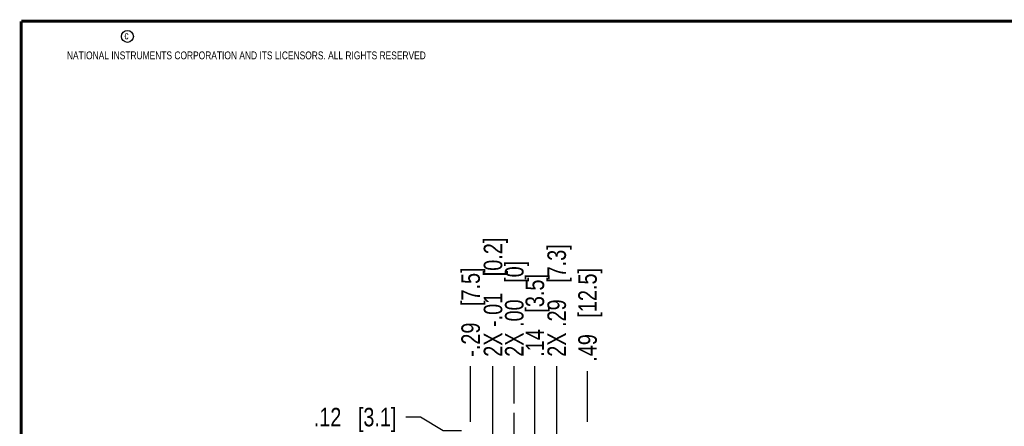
# Model space of a CAD drawing. Header units: inches. Extents: x 0.2 to 16.8, y 0.2 to 10.8.
# Tile 3 of 12: x 0.2 to 6.9, y 8 to 10.8. Entities that reach past the tile are written whole.
import ezdxf

# ---------------------------------------------------------------- set-up
doc = ezdxf.new("R2010")
doc.units = ezdxf.units.IN
doc.header["$LTSCALE"] = 0.935
doc.header["$MEASUREMENT"] = 0
doc.linetypes.add('CENTER', pattern=[0.6, 0.375, -0.075, 0.075, -0.075])
doc.layers.get('0').update_dxf_attribs({"linetype": 'CONTINUOUS'})
doc.layers.add('DEFAULT_1', color=7, linetype='CENTER')
doc.layers.add('DIMENSIONS', color=7, linetype='CONTINUOUS')
doc.styles.get("Standard").update_dxf_attribs({"font": 'txt', "width": 0.8})
doc.dimstyles.new('DIMSTYLE_1', dxfattribs={"dimtxt": 0.125, "dimasz": 0.18, "dimexe": 0.125, "dimexo": 0.0625, "dimgap": 0.09, "dimtad": 0, "dimtih": 1, "dimtoh": 1, "dimzin": 4, "dimdsep": 46, "dimtxsty": 'STANDARD', "dimblk": '_FILLED', "dimblk1": '_FILLED', "dimblk2": '_FILLED', "dimcen": 0.09, "dimadec": 0, "dimazin": 0, "dimtp": 0.005, "dimtm": 0.005, "dimtfac": 1, "dimtofl": 0, "dimtmove": 0, "dimatfit": 3, "dimldrblk": '_FILLED', "dimfxl": 1, "dimtolj": 1, "dimtzin": 4, "dimarcsym": 0})
doc.dimstyles.new('DIMSTYLE_4', dxfattribs={"dimtxt": 0.125, "dimasz": 0.18, "dimexe": 0.125, "dimexo": 0.0625, "dimgap": 0.09, "dimtad": 0, "dimtih": 1, "dimtoh": 1, "dimzin": 4, "dimdsep": 46, "dimtxsty": 'STANDARD', "dimblk": '_FILLED', "dimblk1": '_FILLED', "dimblk2": '_FILLED', "dimcen": 0.09, "dimadec": 0, "dimazin": 0, "dimtp": 0.01, "dimtm": 0.01, "dimtfac": 1, "dimtofl": 0, "dimtmove": 0, "dimatfit": 3, "dimldrblk": '_FILLED', "dimfxl": 1, "dimtolj": 1, "dimtzin": 4, "dimarcsym": 0})

# ---------------------------------------------------------------- blocks, each defined once
blk = doc.blocks.new('*D5')
at = {"layer": 'DIMENSIONS', "color": 2, "linetype": 'CONTINUOUS'}
for p, q in [((2.9425, 8.0902), (2.8424, 8.0902)), ((3.0937, 7.9969), (2.9425, 8.0902)), ((3.2174, 7.9969), (3.0937, 7.9969))]:
    blk.add_line(p, q, dxfattribs=at)
at = {"layer": 'DIMENSIONS', "color": 2, "linetype": 'CONTINUOUS', "insert": (2.7799, 8.1527), "char_height": 0.125, "width": 0.925, "attachment_point": 3, "line_spacing_factor": 0.9}
blk.add_mtext('.12{\\Ftxt.shx;\\W1.000000;\\H0.125000; }[3.1]', dxfattribs=at)
blk = doc.blocks.new('_FILLED')
at = {"color": 0, "linetype": 'BYBLOCK'}
blk.add_solid([(0, 0), (-1, 0.174), (-1, -0.174)], dxfattribs=at)
blk = doc.blocks.new('*D7')
at = {"layer": 'DIMENSIONS', "color": 2, "linetype": 'CONTINUOUS'}
blk.add_line((3.2799, 8.0594), (3.2799, 8.4344), dxfattribs=at)
at = {"layer": 'DIMENSIONS', "color": 2, "linetype": 'CONTINUOUS', "insert": (3.2174, 8.4969), "char_height": 0.125, "width": 1.025, "attachment_point": 1, "rotation": 90, "line_spacing_factor": 0.9}
blk.add_mtext('-.29{\\Ftxt.shx;\\W1.000000;\\H0.125000; }[7.5]', dxfattribs=at)
blk = doc.blocks.new('*D8')
at = {"layer": 'DIMENSIONS', "color": 2, "linetype": 'CONTINUOUS'}
blk.add_line((3.5739, 8.1809), (3.5739, 8.4344), dxfattribs=at)
at = {"layer": 'DIMENSIONS', "color": 2, "linetype": 'CONTINUOUS', "insert": (3.5114, 8.4969), "char_height": 0.125, "width": 1.025, "attachment_point": 1, "rotation": 90, "line_spacing_factor": 0.9}
blk.add_mtext('2X .00{\\Ftxt.shx;\\W1.000000;\\H0.125000; }[0]', dxfattribs=at)
blk = doc.blocks.new('*D9')
at = {"layer": 'DIMENSIONS', "color": 2, "linetype": 'CONTINUOUS'}
blk.add_line((3.8601, 6.1814), (3.8601, 8.4344), dxfattribs=at)
at = {"layer": 'DIMENSIONS', "color": 2, "linetype": 'CONTINUOUS', "insert": (3.7976, 8.4969), "char_height": 0.125, "width": 1.225, "attachment_point": 1, "rotation": 90, "line_spacing_factor": 0.9}
blk.add_mtext('2X .29{\\Ftxt.shx;\\W1.000000;\\H0.125000; }[7.3]', dxfattribs=at)
blk = doc.blocks.new('*D14')
at = {"layer": 'DIMENSIONS', "color": 2, "linetype": 'CONTINUOUS'}
blk.add_line((3.7129, 4.2812), (3.7129, 8.4344), dxfattribs=at)
at = {"layer": 'DIMENSIONS', "color": 2, "linetype": 'CONTINUOUS', "insert": (3.6504, 8.4969), "char_height": 0.125, "width": 0.925, "attachment_point": 1, "rotation": 90, "line_spacing_factor": 0.9}
blk.add_mtext('.14{\\Ftxt.shx;\\W1.000000;\\H0.125000; }[3.5]', dxfattribs=at)
blk = doc.blocks.new('*D15')
at = {"layer": 'DIMENSIONS', "color": 2, "linetype": 'CONTINUOUS'}
for p, q in [((3.4306, 6.5616), (3.4306, 8.4344)), ((3.5654, 6.4479), (3.4306, 6.5616)), ((3.5654, 5.8623), (3.5654, 6.4479))]:
    blk.add_line(p, q, dxfattribs=at)
at = {"layer": 'DIMENSIONS', "color": 2, "linetype": 'CONTINUOUS', "insert": (3.3681, 8.4969), "char_height": 0.125, "width": 1.325, "attachment_point": 1, "rotation": 90, "line_spacing_factor": 0.9}
blk.add_mtext('2X -.01{\\Ftxt.shx;\\W1.000000;\\H0.125000; }[0.2]', dxfattribs=at)
blk = doc.blocks.new('*D16')
at = {"layer": 'DIMENSIONS', "color": 2, "linetype": 'CONTINUOUS'}
blk.add_line((4.0679, 8.0594), (4.0679, 8.4009), dxfattribs=at)
at = {"layer": 'DIMENSIONS', "color": 2, "linetype": 'CONTINUOUS', "insert": (4.0054, 8.4634), "char_height": 0.125, "width": 1.025, "attachment_point": 1, "rotation": 90, "line_spacing_factor": 0.9}
blk.add_mtext('.49{\\Ftxt.shx;\\W1.000000;\\H0.125000; }[12.5]', dxfattribs=at)

msp = doc.modelspace()

# ---------------------------------------------------------------- linework, layer by layer
at = {"color": 7, "linetype": 'CONTINUOUS', "const_width": 0.02}
for points in [[(0.25, 10.7586), (0.25, 0.2586)], [(16.75, 10.7586), (0.25, 10.7586)]]:
    msp.add_lwpolyline(points, dxfattribs=at)
at = {"color": 2, "linetype": 'CONTINUOUS'}
msp.add_circle((0.9659, 10.6562), 0.0403, dxfattribs=at)
at = {"layer": 'DEFAULT_1', "color": 7, "linetype": 'CENTER'}
msp.add_line((3.5739, 7.8749), (3.5739, 8.1184), dxfattribs=at)

# ---------------------------------------------------------------- texts
at = {"color": 2, "linetype": 'CONTINUOUS', "char_height": 0.053, "attachment_point": 1, "line_spacing_factor": 0.9}
for s, insert, width in [('c', (0.946, 10.6893), 0.0424), ('NATIONAL INSTRUMENTS CORPORATION AND ITS LICENSORS. ALL RIGHTS RESERVED', (0.5583, 10.5546), 3.0104)]:
    msp.add_mtext(s, dxfattribs=dict(at, insert=insert, width=width))

# ---------------------------------------------------------------- dimensions: what is measured, and where the dimension line sits
at = {"layer": 'DIMENSIONS', "color": 2, "linetype": 'CONTINUOUS'}
for feature_location, offset, dtype, origin, text, dimstyle, picture, middle in [((3.5654, 5.8623), (-0.1348, 2.5722), 0, (3.5739, 6.1036), '2X -<>', 'DIMSTYLE_1', '*D15', (3.4306, 9.1594)), ((3.8601, 6.1814), (0, 2.253), 1, (3.5739, 6.1189), '2X <>', 'DIMSTYLE_1', '*D9', (3.8601, 9.1094)), ((3.2799, 8.0594), (0, 0.375), 1, (3.5739, 8.1184), '-<>', 'DIMSTYLE_1', '*D7', (3.2799, 9.0094)), ((3.5738565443, 8.1809300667), (0, 0.2535), 1, (3.5738565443, 8.1184300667), '2X <>', 'DIMSTYLE_4', '*D8', (3.5738565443, 9.0094300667))]:
    dim = msp.add_ordinate_dim(feature_location=feature_location, offset=offset, dtype=dtype, origin=origin, text=text, dimstyle=dimstyle, override={"dimtad": 1, "dimtih": 0, "dimtoh": 0}, dxfattribs=at)
    dim.commit()
    dim.dimension.update_dxf_attribs({"geometry": picture, "text_midpoint": middle})
for feature_location, offset, dtype, origin, picture, middle in [((4.0679, 8.0594), (0, 0.3414), 1, (3.5739, 7.9969), '*D16', (4.0679, 8.9759)), ((3.7129, 4.2812), (0, 4.1532), 1, (3.5739, 4.6777), '*D14', (3.7129, 8.9594)), ((3.2174, 7.9969), (-0.375, 0.0933), 0, (3.3304, 7.8749), '*D5', (2.3174, 8.0902))]:
    dim = msp.add_ordinate_dim(feature_location=feature_location, offset=offset, dtype=dtype, origin=origin, dimstyle='DIMSTYLE_1', override={"dimtad": 1, "dimtih": 0, "dimtoh": 0}, dxfattribs=at)
    dim.commit()
    dim.dimension.update_dxf_attribs({"geometry": picture, "text_midpoint": middle})

doc.saveas('drawing.dxf')
